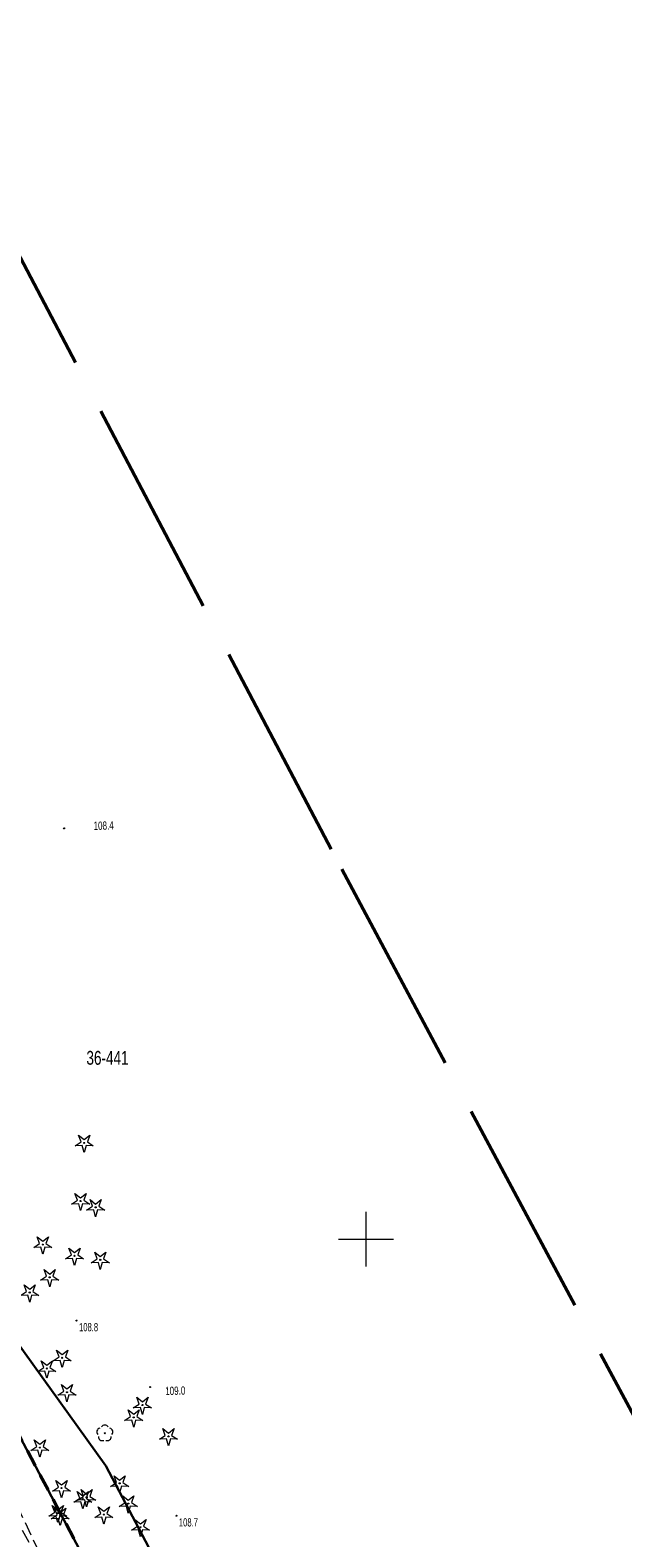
# Model space of a CAD drawing. Header units: metres. Extents: x 7529521 to 7531797, y 5723878 to 5728074.
# Tile 11 of 90: x 7531519 to 7531573, y 5724373 to 5724510. Entities that reach past the tile are written whole.
import ezdxf
from ezdxf.enums import TextEntityAlignment as Align

# ---------------------------------------------------------------- set-up
doc = ezdxf.new("R2010")
doc.units = ezdxf.units.M
for name, pattern in [('GAO', [2.5, 1.5, -1]), ('GDE', [0]), ('GUZ', [1, 0.5, -0.5]), ('L_0_05', [1.75, 1.25, -0.5]), ('L_0_09', [2.5, 2, -0.5])]:
    doc.linetypes.add(name, pattern=pattern)
doc.layers.get('0').update_dxf_attribs({"color": 252})
for name, color, linetype, lineweight in [('Dzialki', 80, 'GDE', 30), ('k', 252, 'Continuous', 18), ('Numery_dzialek', 80, 'Continuous', 30), ('RTPW_T_0', 252, 'Continuous', 15), ('skarpa nieumocniona', 252, 'L_0_05', 18), ('Uzytki', 252, 'GUZ', 18), ('wysokosci_naturalne', 7, 'Continuous', 18)]:
    doc.layers.add(name, color=color, linetype=linetype, lineweight=lineweight)
doc.layers.add('EPGPO_L_0', color=7, linetype='GAO', lineweight=50, true_color=0x940094)
doc.layers.add('zakres', color=7, linetype='L_0_09', lineweight=50, true_color=0xff05ff)
doc.styles.get("Standard").update_dxf_attribs({"font": 'arial.ttf'})

# ---------------------------------------------------------------- blocks, each defined once
blk = doc.blocks.new('2_RTPW01')
at = {"linetype": 'Continuous'}
blk.add_circle((0, 0), 0.045, dxfattribs=at)
blk = doc.blocks.new('OBOP01_01')
at = {"linetype": 'Continuous', "lineweight": 18}
blk.add_hatch(color=0, dxfattribs=at).paths.add_polyline_path([(0, -0.1, 1), (0, 0.1, 1)])
at = {"color": 0, "linetype": 'Continuous', "lineweight": 18, "flags": 128}
blk.add_lwpolyline([(0, -1.74), (-0.35, -0.48), (-1.65, -0.54), (-0.57, 0.18), (-1.02, 1.4), (0, 0.6), (1.02, 1.4), (0.57, 0.18), (1.65, -0.54), (0.35, -0.48), (0, -1.74)], dxfattribs=at)
at = {"color": 0, "linetype": 'Continuous', "lineweight": 18}
blk.add_circle((0, 0), 0.1, dxfattribs=at)
blk = doc.blocks.new('OBOP02_01')
at = {"linetype": 'Continuous', "lineweight": 18}
blk.add_hatch(color=0, dxfattribs=at).paths.add_polyline_path([(0, -0.1, 1), (0, 0.1, 1)])
at = {"color": 0, "linetype": 'Continuous', "lineweight": 18}
blk.add_circle((0, 0), 0.1, dxfattribs=at)
for centre, radius, start, end in [((-0.77, 0.25), 0.7, 101.6336, 222.6627), ((0, 0.8), 0.7, 29.8459, 150.1541), ((0.77, 0.25), 0.7, 317.3373, 78.3664), ((-0.46, -0.64), 0.71, 174.3693, 292.5572), ((0.46, -0.64), 0.71, 247.4428, 5.6307)]:
    blk.add_arc(centre, radius, start, end, dxfattribs=at)
blk = doc.blocks.new('RTPW01')
at = {"linetype": 'Continuous', "lineweight": 13}
blk.add_hatch(color=0, dxfattribs=at).paths.add_polyline_path([(0, -0.09, 1), (0, 0.09, 1)])
at = {"color": 0, "linetype": 'Continuous', "lineweight": 13}
blk.add_circle((0, 0), 0.0906, dxfattribs=at)

msp = doc.modelspace()

# ---------------------------------------------------------------- linework, layer by layer
at = {"layer": 'Dzialki'}
for p, q in [((7531526.32, 5724379.39), (7531501.87, 5724413.41)), ((7531501.87, 5724413.41), (7531549.19, 5724324.19)), ((7531571.2, 5724294.37), (7531526.32, 5724379.39))]:
    msp.add_line(p, q, dxfattribs=at)
at = {"layer": 'EPGPO_L_0', "linetype": 'GAO'}
msp.add_line((7531549.19, 5724324.19), (7531501.87, 5724413.41), dxfattribs=at)
at = {"layer": 'k', "linetype": 'Continuous', "lineweight": 18, "flags": 128}
for points in [[(7531550, 5724397.5), (7531550, 5724402.5)], [(7531547.5, 5724400), (7531552.5, 5724400)]]:
    msp.add_lwpolyline(points, dxfattribs=at)
at = {"layer": 'skarpa nieumocniona', "color": 252, "lineweight": 18, "flags": 128}
msp.add_lwpolyline([(7531491.05, 5724428.71), (7531503.15, 5724406.37), (7531514.12, 5724384.88), (7531516, 5724380.6), (7531517.68, 5724376.97), (7531525.01, 5724361.56), (7531517.04, 5724376.82), (7531515.27, 5724380.19), (7531513.03, 5724384.37), (7531502.06, 5724405.67), (7531490.06, 5724428.29), (7531483.66, 5724440.47), (7531483.47, 5724441.6), (7531484.29, 5724441.55)], close=True, dxfattribs=at)
at = {"layer": 'Uzytki'}
for p, q in [((7531526.32, 5724379.39), (7531501.87, 5724413.41)), ((7531501.87, 5724413.41), (7531549.19, 5724324.19)), ((7531571.2, 5724294.37), (7531526.32, 5724379.39))]:
    msp.add_line(p, q, dxfattribs=at)
at = {"layer": 'wysokosci_naturalne', "color": 252}
for p in [(7531523.68, 5724392.59), (7531532.76, 5724374.83)]:
    msp.add_point(p, dxfattribs=at)
at = {"layer": 'zakres', "color": 210, "lineweight": 50, "ltscale": 10}
msp.add_lwpolyline([(7531409.6, 5724696.64), (7531547.78, 5724433.68), (7531547.78, 5724433.68), (7531686.66, 5724173.51)], dxfattribs=at)

# ---------------------------------------------------------------- block references
at = {"color": 74, "linetype": 'Continuous', "xscale": 0.5, "yscale": 0.5, "zscale": 0.5}
for name, p in [('OBOP01_01', (7531524.37, 5724408.76)), ('OBOP01_01', (7531524.04, 5724403.47)), ('OBOP01_01', (7531525.41, 5724402.9)), ('OBOP01_01', (7531520.6, 5724399.51)), ('OBOP01_01', (7531523.49, 5724398.48)), ('OBOP01_01', (7531525.83, 5724398.12)), ('OBOP01_01', (7531521.23, 5724396.53)), ('OBOP01_01', (7531519.41, 5724395.15)), ('OBOP01_01', (7531520.97, 5724388.23)), ('OBOP01_01', (7531522.37, 5724389.2)), ('OBOP01_01', (7531522.8, 5724386.07)), ('OBOP01_01', (7531529.66, 5724384.91)), ('OBOP01_01', (7531528.87, 5724383.78)), ('OBOP02_01', (7531526.24, 5724382.34)), ('OBOP01_01', (7531532.03, 5724382.06)), ('OBOP01_01', (7531520.34, 5724381.04)), ('OBOP01_01', (7531522.31, 5724377.35)), ('OBOP01_01', (7531527.59, 5724377.78)), ('OBOP01_01', (7531524.25, 5724376.34)), ('OBOP01_01', (7531524.59, 5724376.51)), ('OBOP01_01', (7531528.38, 5724375.94)), ('OBOP01_01', (7531521.97, 5724375.08)), ('OBOP01_01', (7531522.19, 5724374.83)), ('OBOP01_01', (7531526.15, 5724374.94)), ('OBOP01_01', (7531529.49, 5724373.79))]:
    msp.add_blockref(name, p, dxfattribs=at)
at = {"layer": 'RTPW_T_0'}
for p in [(7531522.54, 5724437.38), (7531530.36, 5724386.54)]:
    msp.add_blockref('2_RTPW01', p, dxfattribs=at)
at = {"layer": 'wysokosci_naturalne', "color": 252, "linetype": 'Continuous', "xscale": 0.5, "yscale": 0.5, "zscale": 0.5}
for p in [(7531523.68, 5724392.59), (7531532.76, 5724374.83)]:
    msp.add_blockref('RTPW01', p, dxfattribs=at)

# ---------------------------------------------------------------- texts
at = {"layer": 'Numery_dzialek', "width": 0.7}
msp.add_text('36-441', height=1.26, dxfattribs=at).set_placement((7531524.57, 5724417.13), align=Align.TOP_LEFT)
at = {"layer": 'RTPW_T_0', "width": 0.7}
for s, p in [('108.4', (7531525.23, 5724437.23)), ('109.0', (7531531.74, 5724385.81))]:
    msp.add_text(s, height=0.75, rotation=1.57, dxfattribs=at).set_placement(p)
at = {"layer": 'wysokosci_naturalne', "color": 252, "lineweight": 15, "width": 0.66}
for s, p in [('108.8', (7531523.9, 5724391.62)), ('108.7', (7531532.98, 5724373.86))]:
    msp.add_text(s, height=0.75, dxfattribs=at).set_placement(p)

doc.saveas('drawing.dxf')
